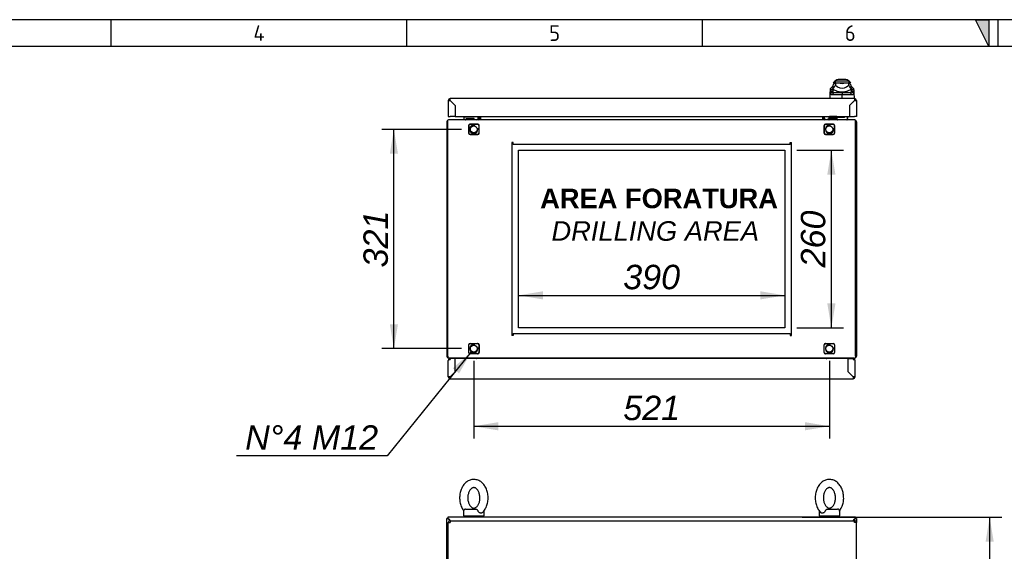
# Model space of a CAD drawing. Extents: x -12 to 412, y 11 to 308.
# Tile 5 of 8: x 99 to 210, y 228 to 288. Entities that reach past the tile are written whole.
import ezdxf
from ezdxf.lldxf.tags import DXFTag

# ---------------------------------------------------------------- set-up
doc = ezdxf.new("R2010")
doc.units = 0
doc.layers.get('0').update_dxf_attribs({"linetype": 'CONTINUOUS'})
for name, color, linetype in [('_TRANSLATION', 7, 'CONTINUOUS'), ('AE00198_03', 7, 'CONTINUOUS'), ('AE00219_03', 7, 'CONTINUOUS'), ('AE00500_10', 7, 'CONTINUOUS'), ('AE00715_01', 7, 'CONTINUOUS'), ('AE00992_10', 7, 'CONTINUOUS'), ('AE00992_31', 7, 'CONTINUOUS'), ('DEFAULT', 7, 'CONTINUOUS'), ('DV5__TRANSLATION', 7, 'CONTINUOUS'), ('F0000000_02', 7, 'CONTINUOUS'), ('F0000000_08', 7, 'CONTINUOUS'), ('F0000000_12', 7, 'CONTINUOUS'), ('F0000001_24', 7, 'CONTINUOUS'), ('F0000001_29', 7, 'CONTINUOUS'), ('F0000001_79', 7, 'CONTINUOUS'), ('F0000001_80', 7, 'CONTINUOUS'), ('F0000002_10', 7, 'CONTINUOUS'), ('F0000002_11', 7, 'CONTINUOUS')]:
    doc.layers.add(name, color=color, linetype=linetype)
doc.styles.add('SEACAD_ARIAL', font='arial.ttf')
doc.styles.add('SEACAD_ARIALI', font='ariali.ttf')
tags = doc.linetypes.add('CENTER2', pattern=[28.575, 19.05, -3.175, 3.175, -3.175]).pattern_tags.tags
tags[10:11] = [DXFTag(74, 4), DXFTag(75, 0), DXFTag(340, '0'), DXFTag(46, 0.0), DXFTag(50, 0.0), DXFTag(44, 0.0), DXFTag(45, 0.0)]
tags[8:9] = [DXFTag(74, 4), DXFTag(75, 0), DXFTag(340, '0'), DXFTag(46, 0.0), DXFTag(50, 0.0), DXFTag(44, 0.0), DXFTag(45, 0.0)]
tags[6:7] = [DXFTag(74, 4), DXFTag(75, 0), DXFTag(340, '0'), DXFTag(46, 0.0), DXFTag(50, 0.0), DXFTag(44, 0.0), DXFTag(45, 0.0)]
tags[4:5] = [DXFTag(74, 4), DXFTag(75, 0), DXFTag(340, '0'), DXFTag(46, 0.0), DXFTag(50, 0.0), DXFTag(44, 0.0), DXFTag(45, 0.0)]
doc.dimstyles.new('ISO', dxfattribs={"dimtxt": 1.269231, "dimasz": 1.269231, "dimexe": 0.634615, "dimexo": 0.634615, "dimgap": 0.317308, "dimtad": 1, "dimdec": 1, "dimlfac": 13, "dimtxsty": 'SEACAD_ARIAL', "dimblk1": '_SE_FILLED', "dimblk2": '_SE_FILLED', "dimsah": 1, "dimcen": 0.634615, "dimazin": 3, "dimtfac": 0.7, "dimtdec": 3, "dimtmove": 0, "dimatfit": 3})
doc.dimstyles.new('ISO_ALLIN', dxfattribs={"dimtxt": 2.75, "dimasz": 2.75, "dimexe": 1.375, "dimexo": 1.375, "dimgap": 0.6875, "dimtad": 1, "dimtih": 1, "dimtoh": 1, "dimdec": 1, "dimlfac": 13, "dimtxsty": 'SEACAD_ARIAL', "dimblk1": '_SE_FILLED', "dimblk2": '_SE_FILLED', "dimsah": 1, "dimcen": 1.375, "dimazin": 3, "dimtfac": 0.7, "dimtdec": 3, "dimtofl": 0, "dimtmove": 0, "dimatfit": 3, "dimtolj": 1})

# ---------------------------------------------------------------- blocks, each defined once
blk = doc.blocks.new('SE')
at = {"layer": 'AE00715_01', "color": 7, "linetype": 'CONTINUOUS'}
for p, q in [((148.96, 232.25), (148.96, 231.71)), ((149.19, 232.48), (150.37, 232.48)), ((151.27, 231.71), (151.27, 232.25)), ((189.04, 232.25), (189.04, 231.71)), ((189.94, 232.48), (191.11, 232.48)), ((191.35, 231.71), (191.35, 232.25)), ((148.96, 231.71), (151.27, 231.71)), ((189.04, 231.71), (191.35, 231.71))]:
    blk.add_line(p, q, dxfattribs=at)
for centre, start, end in [((149.19, 232.25), 90, 180), ((151.04, 232.25), 0, 10.4846), ((189.27, 232.25), 169.2756, 180), ((191.11, 232.25), 0, 90)]:
    blk.add_arc(centre, 0.231, start, end, dxfattribs=at)
for points, knots in [([(150.11, 235.83), (150.07, 235.83), (149.96, 235.82), (149.78, 235.79), (149.58, 235.72), (149.39, 235.62), (149.22, 235.49), (149.06, 235.33), (148.92, 235.15), (148.79, 234.94), (148.69, 234.71), (148.6, 234.47), (148.55, 234.21), (148.51, 233.95), (148.51, 233.69), (148.53, 233.42), (148.57, 233.16), (148.64, 232.91), (148.74, 232.67), (148.85, 232.46), (148.93, 232.34), (148.97, 232.29)], [0, 0, 0, 0, 0.0314738, 0.0792041, 0.126949, 0.1750897, 0.2239282, 0.2736178, 0.3241416, 0.3753417, 0.426994, 0.4788914, 0.5308752, 0.5828864, 0.6349303, 0.6870425, 0.7392589, 0.7916218, 0.8441597, 0.8968588, 0.9382479, 0.9382479, 0.9382479, 0.9382479]), ([(151.07, 232.08), (151.08, 232.09), (151.14, 232.14), (151.25, 232.27), (151.38, 232.46), (151.5, 232.68), (151.59, 232.91), (151.66, 233.16), (151.7, 233.42), (151.72, 233.69), (151.72, 233.95), (151.68, 234.21), (151.63, 234.47), (151.54, 234.72), (151.44, 234.95), (151.3, 235.16), (151.15, 235.35), (150.98, 235.51), (150.79, 235.64), (150.59, 235.74), (150.39, 235.8), (150.22, 235.82), (150.14, 235.83), (150.11, 235.83)], [0, 0, 0, 0, 0.00485, 0.054983, 0.105883, 0.157345, 0.209146, 0.261104, 0.313103, 0.365127, 0.4172, 0.469361, 0.521648, 0.574099, 0.626725, 0.679463, 0.732129, 0.78445, 0.8361, 0.886804, 0.936454, 0.985155, 1, 1, 1, 1]), ([(190.19, 235.83), (190.14, 235.83), (190.04, 235.82), (189.85, 235.79), (189.66, 235.72), (189.47, 235.62), (189.3, 235.49), (189.14, 235.33), (188.99, 235.15), (188.87, 234.94), (188.76, 234.71), (188.68, 234.47), (188.62, 234.21), (188.59, 233.95), (188.58, 233.69), (188.6, 233.42), (188.65, 233.16), (188.72, 232.91), (188.81, 232.67), (188.93, 232.45), (189.07, 232.24), (189.17, 232.14), (189.23, 232.08)], [0, 0, 0, 0, 0.031467, 0.079188, 0.126923, 0.175054, 0.223882, 0.273562, 0.324075, 0.375265, 0.426906, 0.478793, 0.530766, 0.582767, 0.6348, 0.686902, 0.739107, 0.791459, 0.843986, 0.896675, 0.949395, 1, 1, 1, 1]), ([(191.34, 232.29), (191.38, 232.35), (191.46, 232.47), (191.57, 232.68), (191.67, 232.91), (191.74, 233.16), (191.78, 233.42), (191.8, 233.69), (191.79, 233.95), (191.76, 234.21), (191.7, 234.47), (191.62, 234.72), (191.51, 234.95), (191.38, 235.16), (191.23, 235.35), (191.06, 235.51), (190.87, 235.64), (190.67, 235.74), (190.47, 235.8), (190.3, 235.82), (190.22, 235.83), (190.19, 235.83)], [0.0615581, 0.0615581, 0.0615581, 0.0615581, 0.1060124, 0.1574672, 0.2092606, 0.2612106, 0.3132022, 0.365219, 0.4172844, 0.4694381, 0.5217169, 0.5741605, 0.6267791, 0.6795096, 0.7321674, 0.7844812, 0.8361239, 0.8868205, 0.9364629, 0.9851572, 1, 1, 1, 1]), ([(150.11, 234.9), (150.13, 234.9), (150.17, 234.9), (150.24, 234.89), (150.33, 234.84), (150.42, 234.77), (150.51, 234.67), (150.6, 234.55), (150.67, 234.4), (150.73, 234.23), (150.77, 234.05), (150.8, 233.85), (150.8, 233.66), (150.78, 233.47), (150.74, 233.28), (150.68, 233.11), (150.61, 232.96), (150.52, 232.84), (150.43, 232.74), (150.34, 232.67), (150.25, 232.62), (150.16, 232.6), (150.08, 232.59), (149.99, 232.62), (149.9, 232.66), (149.81, 232.73), (149.71, 232.83), (149.63, 232.96), (149.55, 233.11), (149.49, 233.28), (149.45, 233.46), (149.43, 233.65), (149.43, 233.85), (149.45, 234.04), (149.49, 234.22), (149.55, 234.39), (149.62, 234.54), (149.71, 234.66), (149.8, 234.76), (149.89, 234.83), (149.98, 234.88), (150.05, 234.9), (150.1, 234.9), (150.11, 234.9)], [0, 0, 0, 0, 0.011832, 0.040107, 0.065315, 0.089101, 0.114416, 0.139037, 0.163447, 0.187842, 0.212298, 0.23683, 0.261403, 0.285966, 0.31044, 0.334778, 0.358959, 0.38302, 0.407075, 0.431345, 0.456324, 0.482931, 0.512747, 0.540892, 0.566041, 0.589798, 0.615082, 0.639692, 0.664101, 0.688497, 0.712955, 0.737488, 0.762062, 0.786624, 0.811095, 0.835428, 0.859605, 0.883664, 0.907721, 0.932002, 0.957011, 0.98368, 1, 1, 1, 1]), ([(190.19, 234.9), (190.21, 234.9), (190.24, 234.9), (190.32, 234.89), (190.41, 234.84), (190.5, 234.77), (190.59, 234.67), (190.68, 234.55), (190.75, 234.4), (190.81, 234.23), (190.85, 234.05), (190.87, 233.85), (190.87, 233.66), (190.85, 233.47), (190.81, 233.28), (190.76, 233.11), (190.68, 232.96), (190.6, 232.84), (190.51, 232.74), (190.42, 232.67), (190.33, 232.62), (190.24, 232.6), (190.15, 232.59), (190.07, 232.62), (189.97, 232.66), (189.88, 232.73), (189.79, 232.83), (189.7, 232.96), (189.63, 233.11), (189.57, 233.28), (189.53, 233.46), (189.51, 233.65), (189.51, 233.85), (189.53, 234.04), (189.57, 234.22), (189.63, 234.39), (189.7, 234.54), (189.79, 234.66), (189.87, 234.76), (189.97, 234.83), (190.06, 234.88), (190.13, 234.9), (190.17, 234.9), (190.19, 234.9)], [0, 0, 0, 0, 0.011832, 0.040107, 0.065315, 0.089101, 0.114416, 0.139037, 0.163447, 0.187842, 0.212298, 0.23683, 0.261403, 0.285966, 0.31044, 0.334778, 0.358959, 0.38302, 0.407075, 0.431345, 0.456324, 0.482931, 0.512747, 0.540892, 0.566041, 0.589798, 0.615082, 0.639692, 0.664101, 0.688497, 0.712955, 0.737488, 0.762062, 0.786624, 0.811095, 0.835428, 0.859605, 0.883664, 0.907721, 0.932002, 0.957011, 0.98368, 1, 1, 1, 1]), ([(150.37, 232.48), (150.38, 232.48), (150.39, 232.48), (150.41, 232.47), (150.42, 232.47), (150.44, 232.46), (150.45, 232.45), (150.47, 232.43), (150.48, 232.42), (150.5, 232.4), (150.51, 232.39), (150.53, 232.36), (150.54, 232.35), (150.57, 232.31), (150.58, 232.28), (150.6, 232.25)], [0, 0, 0, 0, 0.125, 0.125, 0.25, 0.25, 0.375, 0.375, 0.5, 0.5, 0.625, 0.625, 0.75, 0.75, 1, 1, 1, 1]), ([(151.07, 232.08), (151.07, 232.07), (151.06, 232.06), (151.04, 232.05), (151.02, 232.04), (151, 232.03), (150.99, 232.03), (150.96, 232.02), (150.95, 232.02), (150.92, 232.02), (150.9, 232.02), (150.87, 232.03), (150.86, 232.03), (150.83, 232.04), (150.81, 232.05), (150.78, 232.06), (150.77, 232.07), (150.72, 232.1), (150.69, 232.13), (150.65, 232.17), (150.64, 232.18), (150.62, 232.22), (150.61, 232.23), (150.6, 232.25)], [0.2572317, 0.2572317, 0.2572317, 0.2572317, 0.3125, 0.3125, 0.375, 0.375, 0.4375, 0.4375, 0.5, 0.5, 0.5625, 0.5625, 0.625, 0.625, 0.6875, 0.6875, 0.75, 0.75, 0.875, 0.875, 0.9375, 0.9375, 1, 1, 1, 1]), ([(189.71, 232.25), (189.69, 232.22), (189.67, 232.18), (189.61, 232.13), (189.59, 232.1), (189.54, 232.07), (189.53, 232.06), (189.5, 232.05), (189.48, 232.04), (189.45, 232.03), (189.44, 232.03), (189.41, 232.02), (189.39, 232.02), (189.36, 232.02), (189.35, 232.02), (189.32, 232.03), (189.31, 232.03), (189.28, 232.04), (189.27, 232.05), (189.25, 232.06), (189.24, 232.07), (189.23, 232.08)], [0, 0, 0, 0, 0.125, 0.125, 0.25, 0.25, 0.3125, 0.3125, 0.375, 0.375, 0.4375, 0.4375, 0.5, 0.5, 0.5625, 0.5625, 0.625, 0.625, 0.6875, 0.6875, 0.7432543, 0.7432543, 0.7432543, 0.7432543]), ([(189.71, 232.25), (189.72, 232.28), (189.74, 232.31), (189.77, 232.35), (189.78, 232.36), (189.8, 232.39), (189.81, 232.4), (189.83, 232.42), (189.84, 232.43), (189.86, 232.45), (189.87, 232.46), (189.89, 232.47), (189.9, 232.47), (189.92, 232.48), (189.93, 232.48), (189.94, 232.48)], [0, 0, 0, 0, 0.25, 0.25, 0.375, 0.375, 0.5, 0.5, 0.625, 0.625, 0.75, 0.75, 0.875, 0.875, 1, 1, 1, 1])]:
    blk.add_open_spline(points, degree=3, knots=knots, dxfattribs=at)
at = {"layer": 'F0000000_02', "color": 7, "linetype": 'CONTINUOUS'}
for p, q in [((149.54, 231.56), (149.54, 231.69)), ((150.69, 231.69), (150.69, 231.56)), ((189.61, 231.56), (189.61, 231.69)), ((190.77, 231.69), (190.77, 231.56))]:
    blk.add_line(p, q, dxfattribs=at)
for centre, start, end in [((149.56, 231.69), 90, 180), ((150.67, 231.69), 0, 90), ((189.63, 231.69), 90, 180), ((190.75, 231.69), 0, 90)]:
    blk.add_arc(centre, 0.0192, start, end, dxfattribs=at)
at = {"layer": 'F0000001_29', "color": 7, "linetype": 'CONTINUOUS'}
for p, q in [((147.08, 108.6), (147.08, 231.44)), ((147.19, 231.44), (147.08, 231.44)), ((147.19, 231.44), (147.29, 231.34)), ((147.29, 231.34), (147.46, 231.17)), ((193.01, 231.34), (192.85, 231.17)), ((193.11, 231.44), (193.01, 231.34)), ((193.11, 231.44), (193.23, 231.44)), ((193.23, 231.44), (193.23, 230.96))]:
    blk.add_line(p, q, dxfattribs=at)
at = {"layer": 'F0000001_80', "color": 7, "linetype": 'CONTINUOUS'}
for p, q in [((147.23, 109.08), (147.23, 230.96)), ((147.23, 230.96), (147.45, 230.96)), ((147.45, 231.17), (193.01, 231.17)), ((147.45, 231.17), (147.45, 231.17)), ((193.01, 231.17), (193.01, 231.17)), ((193.23, 230.96), (193.01, 230.96)), ((193.23, 109.08), (193.23, 230.96))]:
    blk.add_line(p, q, dxfattribs=at)
for centre, radius, start, end in [((147.45, 230.96), 0.215, 90, 180), ((160.83, 230.97), 13.38, 179.1297, 180.0518), ((193.01, 230.96), 0.215, 0, 90), ((181.16, 230.98), 11.85, 359.8887, 0.9298)]:
    blk.add_arc(centre, radius, start, end, dxfattribs=at)
at = {"layer": 'F0000002_10', "color": 7, "linetype": 'CONTINUOUS'}
for p, q in [((193.11, 231.56), (147.19, 231.56)), ((147.19, 231.56), (147.19, 231.44)), ((147.29, 231.34), (147.19, 231.44)), ((147.46, 231.17), (147.29, 231.34)), ((192.85, 231.17), (193.01, 231.34)), ((193.01, 231.34), (193.11, 231.44)), ((193.11, 231.56), (193.11, 231.44))]:
    blk.add_line(p, q, dxfattribs=at)
blk = doc.blocks.new('SE4')
at = {"layer": 'AE00198_03', "color": 7, "linetype": 'CONTINUOUS'}
for p, q in [((149.29, 276.7), (149.29, 276.66)), ((149.46, 276.42), (149.46, 276.36)), ((149.51, 276.36), (149.51, 276.42)), ((149.88, 276.36), (149.88, 276.42)), ((149.92, 276.36), (149.92, 276.42)), ((150.1, 276.66), (150.1, 276.7)), ((191.02, 276.68), (190.21, 276.68)), ((190.21, 276.68), (190.21, 276.62)), ((190.38, 276.42), (190.38, 276.36)), ((190.43, 276.36), (190.43, 276.42)), ((190.8, 276.36), (190.8, 276.42)), ((190.85, 276.36), (190.85, 276.42)), ((191.02, 276.62), (191.02, 276.68))]:
    blk.add_line(p, q, dxfattribs=at)
for centre, start, end in [((190.67, 276.27), 134.855, 137.8253), ((190.56, 276.27), 42.1747, 44.7726)]:
    blk.add_arc(centre, 0.615, start, end, dxfattribs=at)
at = {"layer": 'AE00219_03', "color": 7, "linetype": 'CONTINUOUS'}
for p, q in [((149.23, 247.16), (149.23, 247.15)), ((149.23, 247.15), (150.15, 247.15)), ((150.15, 247.15), (150.15, 247.16)), ((190.15, 247.16), (190.15, 247.15)), ((190.15, 247.15), (191.08, 247.15)), ((191.08, 247.15), (191.08, 247.16))]:
    blk.add_line(p, q, dxfattribs=at)
at = {"layer": 'AE00500_10', "color": 7, "linetype": 'CONTINUOUS'}
for p, q in [((149.69, 276.36), (149.33, 276.36)), ((149.33, 276.32), (149.33, 276.36)), ((149.33, 276.36), (149.33, 276.36)), ((150.05, 276.36), (149.69, 276.36)), ((149.69, 276.36), (149.69, 276.36)), ((150.05, 276.36), (150.05, 276.32)), ((150.05, 276.36), (150.05, 276.36)), ((190.25, 276.32), (190.25, 276.36)), ((190.25, 276.36), (190.26, 276.36)), ((190.61, 276.36), (190.26, 276.36)), ((190.61, 276.36), (190.62, 276.36)), ((190.97, 276.36), (190.62, 276.36)), ((190.97, 276.36), (190.98, 276.36)), ((190.98, 276.36), (190.98, 276.32)), ((149.33, 249.43), (149.33, 249.47)), ((150.05, 249.47), (150.05, 249.43)), ((190.25, 249.43), (190.25, 249.47)), ((190.98, 249.47), (190.98, 249.43))]:
    blk.add_line(p, q, dxfattribs=at)
at = {"layer": 'AE00715_01', "color": 7, "linetype": 'CONTINUOUS'}
for p, q in [((150.73, 276.51), (150.54, 276.32)), ((189.77, 276.32), (189.58, 276.51)), ((150.54, 249.47), (150.58, 249.43)), ((189.73, 249.43), (189.77, 249.47))]:
    blk.add_line(p, q, dxfattribs=at)
for centre, start, end in [((150.11, 275.24), 68.9605, 70.0383), ((190.19, 275.24), 93.8226, 111.0395), ((150.11, 250.55), 284.8351, 291.0395), ((190.19, 250.55), 248.9605, 255.1649)]:
    blk.add_arc(centre, 1.15, start, end, dxfattribs=at)
at = {"layer": 'AE00992_10', "color": 7, "linetype": 'CONTINUOUS'}
for p, q in [((191.91, 280.86), (191.31, 280.86)), ((190.3, 279.61), (190.31, 279.86)), ((190.57, 279.82), (190.3, 279.61)), ((190.58, 280.12), (190.31, 279.86)), ((190.57, 280.12), (190.57, 279.84)), ((190.62, 279.84), (190.57, 279.84)), ((190.57, 279.84), (190.57, 279.82)), ((190.57, 279.82), (190.57, 279.59)), ((190.81, 280.66), (190.61, 280.47)), ((190.85, 280.47), (190.61, 280.47)), ((190.86, 280.47), (190.62, 280.24)), ((190.62, 279.84), (190.62, 280.24)), ((190.62, 279.77), (190.62, 279.84)), ((190.85, 280.66), (190.81, 280.66)), ((192.38, 280.66), (190.85, 280.66)), ((190.85, 280.66), (190.85, 280.47)), ((190.86, 280.47), (190.85, 280.47)), ((190.86, 280.47), (191.23, 280.47)), ((190.86, 280.47), (190.86, 280.2)), ((190.86, 280.2), (191.11, 280.02)), ((191.22, 280.47), (191.61, 280.47)), ((191.23, 280.47), (191.23, 280.47)), ((191.61, 280.47), (192, 280.47)), ((192, 280.47), (192.37, 280.47)), ((192, 280.47), (192, 280.47)), ((192.12, 280.02), (192.37, 280.2)), ((192.37, 280.2), (192.37, 280.47)), ((192.6, 280.24), (192.37, 280.47)), ((192.38, 280.47), (192.37, 280.47)), ((192.38, 280.66), (192.38, 280.47)), ((192.42, 280.66), (192.38, 280.66)), ((192.61, 280.47), (192.38, 280.47)), ((192.61, 280.47), (192.42, 280.66)), ((192.6, 280.24), (192.6, 279.84)), ((192.65, 279.84), (192.6, 279.84)), ((192.6, 279.84), (192.6, 279.77)), ((192.92, 279.86), (192.64, 280.12)), ((192.65, 279.89), (192.65, 280.12)), ((192.65, 279.89), (192.65, 279.89)), ((192.65, 279.89), (192.65, 279.84)), ((192.65, 279.82), (192.65, 279.89)), ((192.66, 279.59), (192.65, 279.82)), ((192.93, 279.61), (192.65, 279.82)), ((192.92, 279.86), (192.93, 279.61)), ((190.27, 278.7), (190.29, 279.38)), ((190.29, 279.38), (190.3, 279.61)), ((190.57, 279.59), (190.29, 279.38)), ((190.3, 279.26), (190.29, 279.38)), ((190.57, 279.47), (190.3, 279.26)), ((190.7, 279.39), (190.47, 279.13)), ((190.57, 279.59), (190.57, 279.47)), ((190.7, 279.39), (191.62, 279.39)), ((191.61, 278.73), (191.61, 279.13)), ((191.62, 279.13), (191.61, 279.13)), ((191.62, 279.39), (192.52, 279.39)), ((191.62, 279.39), (191.62, 279.13)), ((192.76, 279.13), (192.52, 279.39)), ((192.66, 279.47), (192.66, 279.59)), ((192.94, 279.38), (192.66, 279.59)), ((192.93, 279.26), (192.66, 279.47)), ((192.93, 279.61), (192.94, 279.38)), ((192.94, 279.38), (192.93, 279.26)), ((192.94, 279.38), (192.96, 278.7)), ((192.46, 277.43), (192.46, 277.43)), ((192.69, 278.16), (192.69, 278.16)), ((192.88, 278.36), (192.89, 278.36)), ((192.92, 278.39), (192.92, 278.39))]:
    blk.add_line(p, q, dxfattribs=at)
for centre, radius, start, end in [((191.31, 280.09), 0.769, 90, 131.4096), ((191.91, 280.09), 0.769, 48.5904, 90), ((191.61, 286.54), 6.55, 260.9526, 261.3297), ((192.29, 279.02), 1.86, 140.68, 153.8684), ((191.46, 280.8), 1.32, 231.0215, 249.3093), ((191.61, 280.77), 0.905, 235.9281, 304.0719), ((191.61, 281.64), 1.23, 251.7702, 288.2298), ((191.77, 280.8), 1.32, 290.6907, 308.9785), ((190.93, 279.02), 1.86, 26.1313, 39.3203), ((191.61, 286.54), 6.55, 278.7286, 279.1029), ((190.74, 179.06), 100.08, 89.5005, 90.1572), ((191.61, 281.77), 2.3, 254.2641, 285.7359), ((191.61, 281.54), 2.09, 262.7711, 277.2289), ((192.49, 179.33), 99.8, 89.8421, 90.4972)]:
    blk.add_arc(centre, radius, start, end, dxfattribs=at)
for major_axis, start_param, end_param in [((-1.46, 0), 1.130234, 1.390066), ((1.46, 0), 4.893119, 5.152951)]:
    blk.add_ellipse((191.61, 280.55), major_axis=major_axis, ratio=0.7484, start_param=start_param, end_param=end_param, dxfattribs=at)
for points, knots in [([(190.47, 279.13), (190.46, 279.13), (190.45, 279.13), (190.44, 279.13), (190.43, 279.13), (190.42, 279.14), (190.41, 279.14), (190.4, 279.14), (190.39, 279.14), (190.38, 279.15), (190.37, 279.15), (190.36, 279.16), (190.35, 279.16), (190.34, 279.17), (190.33, 279.19), (190.32, 279.2), (190.31, 279.22), (190.31, 279.24), (190.3, 279.25), (190.3, 279.26)], [0, 0, 0, 0, 0.047639, 0.094955, 0.141973, 0.188715, 0.235205, 0.281467, 0.327527, 0.373409, 0.419137, 0.464738, 0.510238, 0.596012, 0.679847, 0.761943, 0.842515, 0.921788, 1, 1, 1, 1]), ([(190.57, 279.47), (190.57, 279.47), (190.58, 279.46), (190.58, 279.45), (190.58, 279.45), (190.59, 279.44), (190.59, 279.43), (190.6, 279.43), (190.6, 279.42), (190.61, 279.42), (190.62, 279.41), (190.62, 279.41), (190.63, 279.4), (190.64, 279.4), (190.65, 279.4), (190.66, 279.4), (190.67, 279.4), (190.68, 279.39), (190.69, 279.39), (190.7, 279.39), (190.7, 279.39)], [0, 0, 0, 0, 0.053914, 0.107599, 0.161137, 0.214608, 0.268092, 0.321672, 0.375427, 0.429438, 0.483783, 0.538539, 0.593782, 0.649586, 0.706021, 0.763157, 0.821061, 0.879795, 0.939422, 1, 1, 1, 1]), ([(192.52, 279.39), (192.53, 279.39), (192.54, 279.39), (192.55, 279.39), (192.56, 279.4), (192.57, 279.4), (192.58, 279.4), (192.59, 279.4), (192.6, 279.41), (192.61, 279.41), (192.62, 279.42), (192.63, 279.42), (192.63, 279.43), (192.64, 279.44), (192.64, 279.44), (192.65, 279.45), (192.65, 279.46), (192.65, 279.47), (192.66, 279.47)], [0, 0, 0, 0, 0.068178, 0.135149, 0.200997, 0.26581, 0.329681, 0.392706, 0.454986, 0.516625, 0.57773, 0.638412, 0.698782, 0.758957, 0.81905, 0.879178, 0.939456, 1, 1, 1, 1]), ([(192.93, 279.26), (192.93, 279.26), (192.92, 279.25), (192.92, 279.24), (192.92, 279.23), (192.91, 279.22), (192.91, 279.21), (192.91, 279.2), (192.9, 279.19), (192.89, 279.18), (192.89, 279.18), (192.88, 279.17), (192.87, 279.16), (192.86, 279.15), (192.84, 279.14), (192.83, 279.14), (192.81, 279.13), (192.78, 279.13), (192.77, 279.13), (192.76, 279.13)], [0, 0, 0, 0, 0.042645, 0.085572, 0.128822, 0.172434, 0.216446, 0.260896, 0.305819, 0.35125, 0.397223, 0.443771, 0.490926, 0.574111, 0.657759, 0.742022, 0.827052, 0.912998, 1, 1, 1, 1])]:
    blk.add_open_spline(points, degree=3, knots=knots, dxfattribs=at)
at = {"layer": 'AE00992_31', "color": 7, "linetype": 'CONTINUOUS'}
for p, q in [((192.46, 277.16), (192.46, 277.16)), ((192.46, 277.15), (192.46, 277.15)), ((192.46, 276.82), (192.46, 276.82))]:
    blk.add_line(p, q, dxfattribs=at)
at = {"layer": 'DV5__TRANSLATION', "color": 7, "linetype": 'CENTER2'}
for p, q in [((155.15, 272.89), (185.15, 272.89)), ((155.15, 252.89), (155.15, 272.89)), ((185.15, 272.89), (185.15, 252.89)), ((185.15, 252.89), (155.15, 252.89))]:
    blk.add_line(p, q, dxfattribs=at)
at = {"layer": 'F0000000_02', "color": 7, "linetype": 'CONTINUOUS'}
for p, q in [((149.54, 274.82), (149.54, 275.66)), ((149.69, 275.82), (150.54, 275.82)), ((150.69, 275.66), (150.69, 274.82)), ((189.61, 274.82), (189.61, 275.66)), ((189.77, 275.82), (190.61, 275.82)), ((190.77, 275.66), (190.77, 274.82)), ((150.54, 274.66), (149.69, 274.66)), ((190.61, 274.66), (189.77, 274.66)), ((149.54, 250.12), (149.54, 250.97)), ((149.69, 251.12), (150.54, 251.12)), ((150.69, 250.97), (150.69, 250.12)), ((189.61, 250.12), (189.61, 250.97)), ((189.77, 251.12), (190.61, 251.12)), ((190.77, 250.97), (190.77, 250.12)), ((150.54, 249.97), (149.69, 249.97)), ((190.61, 249.97), (189.77, 249.97))]:
    blk.add_line(p, q, dxfattribs=at)
for centre in [(150.11, 275.24), (190.19, 275.24), (150.11, 250.55), (190.19, 250.55)]:
    blk.add_circle(centre, 0.389, dxfattribs=at)
for centre, radius, start, end in [((149.69, 275.66), 0.154, 90, 180), ((150.11, 275.24), 0.462, 75, 15), ((150.54, 275.66), 0.154, 0, 90), ((189.77, 275.66), 0.154, 90, 180), ((190.19, 275.24), 0.462, 75, 15), ((190.61, 275.66), 0.154, 0, 90), ((149.69, 274.82), 0.154, 180, 270), ((150.54, 274.82), 0.154, 270, 0), ((189.77, 274.82), 0.154, 180, 270), ((190.61, 274.82), 0.154, 270, 0), ((149.69, 250.97), 0.154, 90, 180), ((150.11, 250.55), 0.462, 75, 15), ((150.54, 250.97), 0.154, 0, 90), ((189.77, 250.97), 0.154, 90, 180), ((190.19, 250.55), 0.462, 75, 15), ((190.61, 250.97), 0.154, 0, 90), ((149.69, 250.12), 0.154, 180, 270), ((150.54, 250.12), 0.154, 270, 0), ((189.77, 250.12), 0.154, 180, 270), ((190.61, 250.12), 0.154, 270, 0)]:
    blk.add_arc(centre, radius, start, end, dxfattribs=at)
at = {"layer": 'F0000000_08', "color": 7, "linetype": 'CONTINUOUS'}
for p, q in [((149.04, 276.39), (149.04, 276.59)), ((149.11, 276.66), (150.11, 276.66)), ((149.21, 276.39), (149.21, 276.36)), ((149.21, 276.36), (149.21, 276.34)), ((150.15, 276.42), (149.23, 276.42)), ((150.17, 276.36), (150.17, 276.39)), ((150.17, 276.34), (150.17, 276.36)), ((150.54, 276.7), (150.57, 276.62)), ((150.57, 276.62), (150.61, 276.52))]:
    blk.add_line(p, q, dxfattribs=at)
for centre, radius, start, end in [((149.11, 276.59), 0.0769, 90, 180), ((149.11, 276.39), 0.0769, 180, 270), ((149.19, 276.34), 0.0231, 270, 0), ((149.23, 276.39), 0.0231, 90, 180), ((150.11, 276.74), 0.0769, 270, 290.3641), ((150.11, 276.74), 0.0769, 290.3641, 330), ((150.15, 276.39), 0.0231, 0, 90), ((150.2, 276.34), 0.0231, 180, 270), ((150.46, 276.47), 0.154, 270, 20.4774)]:
    blk.add_arc(centre, radius, start, end, dxfattribs=at)
at = {"layer": 'F0000000_12', "color": 7, "linetype": 'CONTINUOUS'}
blk.add_line((148, 276.86), (148, 276.86), dxfattribs=at)
at = {"layer": 'F0000001_24', "color": 7, "linetype": 'CONTINUOUS'}
for p, q in [((190.11, 276.59), (190.11, 276.46)), ((190.11, 276.39), (190.11, 276.46)), ((190.11, 276.36), (190.11, 276.39)), ((190.15, 276.62), (190.35, 276.62)), ((190.35, 276.42), (190.15, 276.42)), ((190.35, 276.62), (191.23, 276.62)), ((191.07, 276.42), (190.35, 276.42)), ((191.1, 276.34), (191.1, 276.39)), ((191.23, 276.62), (191.26, 276.62)), ((191.26, 276.62), (191.71, 276.62)), ((191.71, 276.62), (191.81, 276.62)), ((191.81, 276.62), (191.88, 276.62)), ((192.19, 276.7), (192.19, 276.36)), ((192.21, 276.66), (192.19, 276.66)), ((192.21, 276.47), (192.19, 276.47)), ((192.21, 276.7), (192.21, 276.66)), ((192.21, 276.66), (192.21, 276.47)), ((192.21, 276.51), (192.21, 276.51))]:
    blk.add_line(p, q, dxfattribs=at)
for centre, radius, start, end in [((190.15, 276.59), 0.0385, 90, 180), ((190.15, 276.46), 0.0385, 180, 270), ((190.15, 276.36), 0.0385, 180, 270), ((191.11, 276.7), 0.0769, 180, 270), ((191.07, 276.39), 0.0231, 0, 90), ((191.12, 276.34), 0.0231, 180, 270), ((191.88, 276.7), 0.0769, 270, 0), ((192.15, 276.36), 0.0385, 270, 0)]:
    blk.add_arc(centre, radius, start, end, dxfattribs=at)
at = {"layer": 'F0000001_29', "color": 7, "linetype": 'CONTINUOUS'}
for p, q in [((150.73, 276.7), (150.73, 276.42)), ((150.85, 276.7), (150.85, 276.42)), ((189.46, 276.7), (189.46, 276.42)), ((189.58, 276.7), (189.58, 276.42)), ((147.08, 276.1), (147.08, 249.69)), ((193.23, 276.1), (193.23, 249.69))]:
    blk.add_line(p, q, dxfattribs=at)
for centre, radius, start, end in [((150.63, 276.42), 0.1, 270, 0), ((150.63, 276.42), 0.215, 332.336, 0), ((189.68, 276.42), 0.215, 180, 207.664), ((189.68, 276.42), 0.1, 180, 270), ((147.29, 276.1), 0.215, 117.664, 180), ((147.29, 276.1), 0.215, 90, 117.664), ((193.01, 276.1), 0.215, 62.336, 90), ((193.01, 276.1), 0.215, 0, 62.336), ((147.29, 249.69), 0.215, 180, 242.336), ((147.29, 249.69), 0.215, 242.336, 270), ((150.63, 249.37), 0.1, 37.9799, 90), ((150.63, 249.37), 0.215, 16.6016, 27.664), ((189.68, 249.37), 0.215, 152.336, 163.3984), ((189.68, 249.37), 0.1, 90, 142.0201), ((193.01, 249.69), 0.215, 270, 297.664), ((193.01, 249.69), 0.215, 297.664, 0)]:
    blk.add_arc(centre, radius, start, end, dxfattribs=at)
at = {"layer": 'F0000001_79', "color": 7, "linetype": 'CONTINUOUS'}
for p, q in [((147.23, 247.38), (147.23, 249.22)), ((147.45, 249.32), (147.25, 249.32)), ((147.25, 249.32), (147.45, 249.32)), ((148, 249.43), (147.45, 249.43)), ((147.45, 249.43), (147.45, 249.32)), ((192.3, 249.43), (148, 249.43)), ((148, 247.93), (148, 249.43)), ((148, 247.93), (148, 249.43)), ((148, 249.43), (148, 249.43)), ((148, 249.32), (148, 249.32)), ((192.3, 247.93), (192.3, 249.43)), ((192.31, 249.43), (192.3, 249.43)), ((192.31, 249.32), (192.3, 249.32)), ((192.31, 247.93), (192.31, 249.43)), ((192.31, 249.43), (192.86, 249.43)), ((192.86, 249.43), (192.86, 249.32)), ((193.05, 249.32), (192.86, 249.32)), ((192.86, 249.32), (193.05, 249.32)), ((193.08, 247.38), (193.08, 249.22)), ((148, 247.93), (147.45, 247.38)), ((147.45, 247.38), (148, 247.93)), ((148, 247.93), (148, 247.93)), ((192.3, 247.93), (192.31, 247.93)), ((192.31, 247.93), (192.86, 247.38)), ((192.86, 247.38), (192.31, 247.93)), ((147.45, 247.38), (147.45, 247.38)), ((147.45, 247.38), (147.45, 247.38)), ((147.45, 247.16), (192.86, 247.16)), ((192.86, 247.38), (192.86, 247.38)), ((192.86, 247.38), (192.86, 247.38))]:
    blk.add_line(p, q, dxfattribs=at)
for centre, radius, start, end in [((147.45, 249.22), 0.215, 152.336, 180), ((147.45, 249.22), 0.215, 90, 152.336), ((192.86, 249.22), 0.215, 27.664, 90), ((192.86, 249.22), 0.215, 0, 27.664), ((147.45, 247.38), 0.215, 180, 270), ((147.43, 234), 13.38, 89.9482, 90.8703), ((135.6, 247.36), 11.85, 359.0701, 0.1114), ((192.86, 247.38), 0.215, 270, 0), ((204.71, 247.36), 11.85, 179.8886, 180.9299), ((192.87, 234), 13.38, 89.1297, 90.0518)]:
    blk.add_arc(centre, radius, start, end, dxfattribs=at)
for centre, major_axis, start_param, end_param in [((147.45, 249.22), (0.215, 0), 2.658765, 3.141593), ((192.86, 249.22), (-0.215, 0), 3.141593, 3.624421)]:
    blk.add_ellipse(centre, major_axis=major_axis, ratio=0.998462, start_param=start_param, end_param=end_param, dxfattribs=at)
at = {"layer": 'F0000001_80', "color": 7, "linetype": 'CONTINUOUS'}
for p, q in [((193.01, 278.7), (147.45, 278.7)), ((147.23, 278.49), (147.23, 276.7)), ((148, 277.93), (147.45, 278.49)), ((147.45, 278.49), (147.45, 278.48)), ((147.45, 278.48), (148, 277.93)), ((148, 277.93), (148, 277.93)), ((148, 277.93), (148, 276.7)), ((148, 277.93), (148, 276.7)), ((192.46, 277.93), (193.01, 278.49)), ((193.01, 278.48), (192.46, 277.93)), ((192.46, 277.93), (192.46, 277.93)), ((192.46, 277.93), (192.46, 276.7)), ((192.46, 277.93), (192.46, 276.7)), ((193.01, 278.49), (193.01, 278.48)), ((193.23, 278.49), (193.23, 276.7)), ((147.23, 276.7), (147.45, 276.7)), ((148, 276.7), (147.45, 276.7)), ((148, 276.7), (192.46, 276.7)), ((192.46, 276.7), (193.01, 276.7)), ((193.23, 276.7), (193.01, 276.7))]:
    blk.add_line(p, q, dxfattribs=at)
for centre, radius, start, end in [((147.45, 278.49), 0.215, 90, 180), ((135.59, 278.51), 11.85, 359.8887, 0.9298), ((206.4, 278.5), 13.38, 179.1297, 180.0518), ((193.01, 278.49), 0.215, 0, 90), ((147.43, 291.87), 13.38, 269.1297, 270.0518), ((193.04, 290.34), 11.85, 269.8886, 270.9299)]:
    blk.add_arc(centre, radius, start, end, dxfattribs=at)
at = {"layer": 'F0000002_11', "color": 7, "linetype": 'CONTINUOUS'}
for p, q in [((150.85, 276.42), (150.85, 276.7)), ((150.85, 276.42), (150.85, 276.32)), ((189.46, 276.42), (189.46, 276.7)), ((189.46, 276.42), (189.46, 276.32)), ((147.19, 276.1), (147.19, 276.29)), ((147.19, 249.69), (147.19, 276.1)), ((193.01, 276.32), (147.29, 276.32)), ((149.53, 275.67), (149.53, 274.81)), ((150.55, 275.82), (149.68, 275.82)), ((150.7, 274.81), (150.7, 275.67)), ((189.61, 275.67), (189.61, 274.81)), ((190.62, 275.82), (189.76, 275.82)), ((190.78, 274.81), (190.78, 275.67)), ((193.11, 276.1), (193.11, 276.29)), ((193.11, 249.69), (193.11, 276.1)), ((149.68, 274.66), (150.55, 274.66)), ((189.76, 274.66), (190.62, 274.66)), ((154.38, 273.76), (154.38, 252.02)), ((154.54, 273.76), (154.38, 273.76)), ((154.54, 273.76), (154.54, 273.76)), ((154.54, 273.55), (154.54, 273.76)), ((185.77, 273.55), (154.54, 273.55)), ((185.77, 273.76), (185.92, 273.76)), ((185.77, 273.76), (185.77, 273.76)), ((185.77, 273.55), (185.77, 273.76)), ((185.92, 252.02), (185.92, 273.76)), ((154.54, 252.02), (154.38, 252.02)), ((154.54, 252.24), (185.77, 252.24)), ((154.54, 252.24), (154.54, 252.02)), ((154.54, 252.02), (154.54, 252.02)), ((185.77, 252.24), (185.77, 252.02)), ((185.77, 252.02), (185.92, 252.02)), ((185.77, 252.02), (185.77, 252.02)), ((149.53, 250.12), (149.53, 250.98)), ((149.68, 251.13), (150.55, 251.13)), ((150.7, 250.98), (150.7, 250.12)), ((189.61, 250.12), (189.61, 250.98)), ((189.76, 251.13), (190.62, 251.13)), ((190.78, 250.98), (190.78, 250.12)), ((150.55, 249.96), (149.68, 249.96)), ((190.62, 249.96), (189.76, 249.96)), ((147.19, 249.69), (147.19, 249.5)), ((193.01, 249.47), (147.29, 249.47)), ((150.85, 249.43), (150.85, 249.47)), ((189.46, 249.43), (189.46, 249.47)), ((193.11, 249.69), (193.11, 249.5))]:
    blk.add_line(p, q, dxfattribs=at)
for centre, radius, start, end in [((147.29, 276.1), 0.215, 90, 117.664), ((149.68, 275.67), 0.154, 90, 180), ((150.55, 275.67), 0.154, 0, 90), ((189.76, 275.67), 0.154, 90, 180), ((190.62, 275.67), 0.154, 0, 90), ((193.01, 276.1), 0.215, 62.336, 90), ((149.68, 274.81), 0.154, 180, 270), ((150.55, 274.81), 0.154, 270, 0), ((189.76, 274.81), 0.154, 180, 270), ((190.62, 274.81), 0.154, 270, 0), ((149.68, 250.98), 0.154, 90, 180), ((150.55, 250.98), 0.154, 0, 90), ((189.76, 250.98), 0.154, 90, 180), ((190.62, 250.98), 0.154, 0, 90), ((149.68, 250.12), 0.154, 180, 270), ((150.55, 250.12), 0.154, 270, 0), ((189.76, 250.12), 0.154, 180, 270), ((190.62, 250.12), 0.154, 270, 0), ((147.29, 249.69), 0.215, 242.336, 270), ((193.01, 249.69), 0.215, 270, 297.664)]:
    blk.add_arc(centre, radius, start, end, dxfattribs=at)
blk = doc.blocks.new('DMBLK12')
at = {"layer": '_TRANSLATION', "linetype": 'CONTINUOUS'}
for points in [[(152.86, 241.35), (152.86, 242.27), (150.11, 241.81)], [(187.44, 241.35), (190.19, 241.81), (187.44, 242.27)]]:
    blk.add_hatch(color=7, dxfattribs=at).paths.add_polyline_path(points)
at = {"layer": '_TRANSLATION', "color": 7, "linetype": 'CONTINUOUS'}
for p, q in [((150.11, 249.17), (150.11, 240.43)), ((190.19, 249.17), (190.19, 240.43)), ((150.11, 241.81), (190.19, 241.81))]:
    blk.add_line(p, q, dxfattribs=at)
at = {"layer": '_TRANSLATION', "color": 7, "linetype": 'CONTINUOUS', "style": 'SEACAD_ARIALI'}
blk.add_text('521', height=2.75, dxfattribs=at).set_placement((166.95, 242.5))
blk = doc.blocks.new('_SE_FILLED')
at = {"color": 0}
blk.add_line((0, 0), (-1, 0), dxfattribs=at)
blk.add_solid([(0, 0), (-1, -0.1665), (-1, 0.1665), (0, 0)], dxfattribs=at)
blk = doc.blocks.new('DMBLK13')
at = {"layer": '_TRANSLATION', "linetype": 'CONTINUOUS'}
for points in [[(140.64, 272.49), (141.56, 272.49), (141.1, 275.24)], [(140.64, 253.3), (141.1, 250.55), (141.56, 253.3)]]:
    blk.add_hatch(color=7, dxfattribs=at).paths.add_polyline_path(points)
at = {"layer": '_TRANSLATION', "color": 7, "linetype": 'CONTINUOUS'}
for p, q in [((148.74, 275.24), (139.73, 275.24)), ((141.1, 250.55), (141.1, 275.24)), ((148.74, 250.55), (139.73, 250.55))]:
    blk.add_line(p, q, dxfattribs=at)
at = {"layer": '_TRANSLATION', "color": 7, "linetype": 'CONTINUOUS', "style": 'SEACAD_ARIALI'}
blk.add_text('321', height=2.75, rotation=90, dxfattribs=at).set_placement((140.42, 259.69))
blk = doc.blocks.new('DMBLK14')
at = {"layer": '_TRANSLATION', "linetype": 'CONTINUOUS'}
blk.add_hatch(color=7, dxfattribs=at).paths.add_polyline_path([(148.45, 247.76), (149.82, 250.19), (147.74, 248.34)])
at = {"layer": '_TRANSLATION', "color": 7, "linetype": 'CONTINUOUS'}
for p, q in [((149.82, 250.19), (140.33, 238.48)), ((140.33, 238.48), (123.38, 238.48))]:
    blk.add_line(p, q, dxfattribs=at)
at = {"layer": '_TRANSLATION', "color": 7, "linetype": 'CONTINUOUS', "style": 'SEACAD_ARIALI'}
blk.add_text('N°4 M12', height=2.75, dxfattribs=at).set_placement((124.34, 239.17))
blk = doc.blocks.new('DMBLK26')
at = {"layer": '_TRANSLATION', "linetype": 'CONTINUOUS'}
for points in [[(208.71, 228.81), (208.25, 231.56), (207.79, 228.81)], [(208.71, 111.23), (207.79, 111.23), (208.25, 108.48)]]:
    blk.add_hatch(color=7, dxfattribs=at).paths.add_polyline_path(points)
at = {"layer": '_TRANSLATION', "color": 7, "linetype": 'CONTINUOUS'}
for p, q in [((187.11, 231.56), (209.63, 231.56)), ((208.25, 108.48), (208.25, 231.56)), ((202.06, 175.67), (202.06, 164.37)), ((207.56, 164.37), (207.56, 175.67)), ((194.49, 108.48), (209.63, 108.48))]:
    blk.add_line(p, q, dxfattribs=at)
for centre, start, end in [((204.81, 175.67), 0, 180), ((204.81, 164.37), 180, 0)]:
    blk.add_arc(centre, 2.75, start, end, dxfattribs=at)
at = {"layer": '_TRANSLATION', "color": 7, "linetype": 'CONTINUOUS', "style": 'SEACAD_ARIALI'}
blk.add_text('1600', height=2.75, rotation=90, dxfattribs=at).set_placement((206.19, 165.74))
blk = doc.blocks.new('DMBLK28')
at = {"layer": '_TRANSLATION', "linetype": 'CONTINUOUS'}
for points in [[(157.9, 256.09), (157.9, 257.01), (155.15, 256.55)], [(182.4, 256.09), (185.15, 256.55), (182.4, 257.01)]]:
    blk.add_hatch(color=7, dxfattribs=at).paths.add_polyline_path(points)
at = {"layer": '_TRANSLATION', "color": 7, "linetype": 'CONTINUOUS'}
blk.add_line((155.15, 256.55), (185.15, 256.55), dxfattribs=at)
at = {"layer": '_TRANSLATION', "color": 7, "linetype": 'CONTINUOUS', "style": 'SEACAD_ARIALI'}
blk.add_text('390', height=2.75, dxfattribs=at).set_placement((166.95, 257.24))
blk = doc.blocks.new('DMBLK29')
at = {"layer": '_TRANSLATION', "linetype": 'CONTINUOUS'}
for points in [[(190.87, 270.14), (190.41, 272.89), (189.95, 270.14)], [(190.87, 255.64), (189.95, 255.64), (190.41, 252.89)]]:
    blk.add_hatch(color=7, dxfattribs=at).paths.add_polyline_path(points)
at = {"layer": '_TRANSLATION', "color": 7, "linetype": 'CONTINUOUS'}
for p, q in [((186.53, 272.89), (191.78, 272.89)), ((190.41, 252.89), (190.41, 272.89)), ((186.53, 252.89), (191.78, 252.89))]:
    blk.add_line(p, q, dxfattribs=at)
at = {"layer": '_TRANSLATION', "color": 7, "linetype": 'CONTINUOUS', "style": 'SEACAD_ARIALI'}
blk.add_text('260', height=2.75, rotation=90, dxfattribs=at).set_placement((189.72, 259.69))

msp = doc.modelspace()

# ---------------------------------------------------------------- hatches: boundary and pattern name
at = {"linetype": 'CONTINUOUS'}
msp.add_hatch(color=7, dxfattribs=at).paths.add_polyline_path([(208.1537, 287.5885), (206.6393, 287.5885), (208.1537, 284.5597)])

# ---------------------------------------------------------------- linework, layer by layer
at = {"color": 7, "linetype": 'CONTINUOUS'}
for p, q in [((412.092, 287.5885), (6.2345, 287.5885)), ((109.2132, 287.5885), (109.2132, 284.5597)), ((142.5299, 287.5885), (142.5299, 284.5597)), ((175.8466, 287.5885), (175.8466, 284.5597)), ((209.1633, 287.5885), (209.1633, 284.5597))]:
    msp.add_line(p, q, dxfattribs=at)
msp.add_lwpolyline([(208.1537, 287.5885), (208.1537, 284.5597), (206.6393, 287.5885), (208.1537, 287.5885)], dxfattribs=at)
at = {"layer": 'DEFAULT', "color": 7, "linetype": 'CONTINUOUS'}
msp.add_line((412.092, 284.5597), (6.2345, 284.5597), dxfattribs=at)

# ---------------------------------------------------------------- block references
at = {"layer": '_TRANSLATION'}
for name in ['SE4', 'SE']:
    msp.add_blockref(name, (0, 0), dxfattribs=at)

# ---------------------------------------------------------------- texts
at = {"char_height": 1.766793, "width": 1.987652, "attachment_point": 8}
for s, insert in [('{\\fSolid Edge ANSI|b0||i0||c0|p34;\\C7;\\H1.766793;\\W1.;4}', (125.9017, 285.1957)), ('{\\fSolid Edge ANSI|b0||i0||c0|p34;\\C7;\\H1.766793;\\W1.;5}', (159.2184, 285.1957)), ('{\\fSolid Edge ANSI|b0||i0||c0|p34;\\C7;\\H1.766793;\\W1.;6}', (192.535, 285.1957))]:
    msp.add_mtext(s, dxfattribs=dict(at, insert=insert))
at = {"layer": '_TRANSLATION', "insert": (170.5579, 265.6158), "char_height": 2.2, "width": 30.578523, "attachment_point": 5}
msp.add_mtext('{\\fArial|b0||i0||c0|p34;\\C7;\\H2.2;\\W1.; }{\\fArial|b1||i0||c0|p34;\\C7;\\H2.2;\\W1.;AREA FORATURA \\P}{\\fArial|b0||i1||c0|p34;\\C7;\\H2.2;\\W1.;DRILLING AREA}', dxfattribs=at)

# ---------------------------------------------------------------- dimensions: what is measured, and where the dimension line sits
at = {"layer": '_TRANSLATION', "color": 7, "linetype": 'CONTINUOUS'}
for base, p1, p2, angle, picture, middle, dimtype in [((141.1032, 250.5478), (150.1149, 250.5478), (150.1149, 275.2401), 90, 'DMBLK13', (141.1032, 262.8939), 161), ((155.1534, 256.5517), (155.1534, 272.8939), (185.1534, 272.8939), 0, 'DMBLK28', (170.1534, 256.5517), 161), ((190.4094, 252.8939), (185.1534, 252.8939), (185.1534, 272.8939), 90, 'DMBLK29', (190.4094, 262.8939), 161), ((150.1149, 241.8081), (150.1149, 250.5478), (190.1918, 250.5478), 0, 'DMBLK12', (170.1534, 241.8081), 161), ((208.2524, 231.5575), (193.1149, 108.4806), (185.7303, 231.5575), 90, 'DMBLK26', (208.2524, 170.0191), 160)]:
    dim = msp.add_linear_dim(base=base, p1=p1, p2=p2, angle=angle, text='\\A1;<>', dimstyle='ISO', override={"dimtxt": 2.75, "dimasz": 2.75, "dimexe": 1.375, "dimexo": 1.375, "dimgap": 0.6875, "dimcen": 1.375}, dxfattribs=at)
    dim.commit()
    dim.dimension.update_dxf_attribs({"geometry": picture, "text_midpoint": middle, "dimtype": dimtype})
dim = msp.add_radius_dim(center=(150.1149, 250.5478), mpoint=(149.8243, 250.1892), text='\\A1;N°4 M12{}', dimstyle='ISO_ALLIN', dxfattribs=at)
dim.commit()
dim.dimension.update_dxf_attribs({"geometry": 'DMBLK14', "text_midpoint": (123.3752, 238.4804), "dimtype": 164})

doc.saveas('drawing.dxf')
